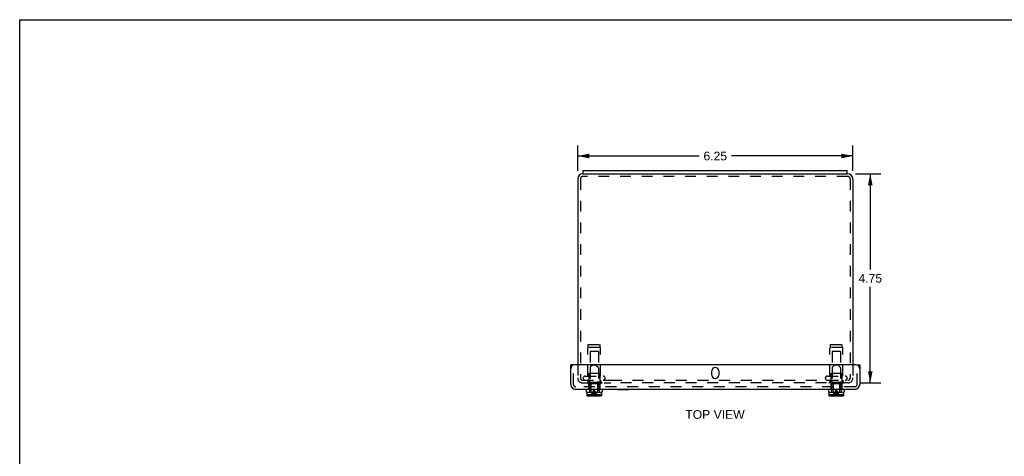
# Model space of a CAD drawing. Header units: inches. Extents: x 0 to 44.7, y 0 to 28.9.
# Tile 2 of 3: x 0 to 22.4, y 19 to 28.9. Entities that reach past the tile are written whole.
import ezdxf

# ---------------------------------------------------------------- set-up
doc = ezdxf.new("R2010")
doc.units = ezdxf.units.IN
doc.header["$LTSCALE"] = 2.460526
doc.header["$MEASUREMENT"] = 0
doc.linetypes.add('HIDDEN', pattern=[0.2, 0.1, -0.1])
doc.layers.get('0').update_dxf_attribs({"linetype": 'CONTINUOUS'})
for name, color, linetype in [('DEFAULT_2', 8, 'HIDDEN'), ('DIMENSIONS', 7, 'CONTINUOUS'), ('DOOR_ASSEMBLY', 7, 'CONTINUOUS')]:
    doc.layers.add(name, color=color, linetype=linetype)
doc.styles.get("Standard").update_dxf_attribs({"font": 'arial.ttf'})
doc.dimstyles.new('DIMSTYLE_2', dxfattribs={"dimtxt": 0.197368, "dimasz": 0.263158, "dimexe": 0.09, "dimexo": 0.07, "dimgap": 0.0375, "dimtad": 0, "dimtih": 1, "dimtoh": 1, "dimzin": 4, "dimdsep": 46, "dimtxsty": 'Standard', "dimblk": '_FILLED', "dimblk1": '_FILLED', "dimblk2": '_FILLED', "dimcen": 0.09, "dimazin": 1, "dimtfac": 1, "dimtdec": 3, "dimtofl": 0, "dimtmove": 0, "dimatfit": 3, "dimldrblk": '_FILLED', "dimfxl": 0, "dimtolj": 1, "dimtzin": 4, "dimarcsym": 0})

# ---------------------------------------------------------------- blocks, each defined once
blk = doc.blocks.new('_FILLED')
at = {"color": 0, "linetype": 'ByBlock'}
blk.add_solid([(0, 0), (-1, 0.2), (-1, -0.2)], dxfattribs=at)
blk = doc.blocks.new('*D8')
at = {"layer": 'DIMENSIONS', "color": 2, "linetype": 'Continuous'}
for p, q in [((18.991, 25.449), (19.56, 25.449)), ((19.323, 25.449), (19.323, 23.272)), ((19.323, 20.699), (19.323, 22.877)), ((19.096, 20.699), (19.56, 20.699))]:
    blk.add_line(p, q, dxfattribs=at)
at = {"layer": 'DIMENSIONS', "color": 2, "linetype": 'Continuous', "xscale": 0.2631578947, "yscale": 0.2631578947, "zscale": 0.2631578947}
for p, rotation in [((19.323, 25.449), 90), ((19.323, 20.699), 270)]:
    blk.add_blockref('_FILLED', p, dxfattribs=dict(at, rotation=rotation))
at = {"layer": 'DIMENSIONS', "color": 2, "linetype": 'Continuous', "insert": (19.323, 23.173), "char_height": 0.1974, "width": 0.53634, "attachment_point": 2, "line_spacing_factor": 0.9}
blk.add_mtext('4.75', dxfattribs=at)
blk = doc.blocks.new('*D10')
at = {"layer": 'DIMENSIONS', "color": 2, "linetype": 'Continuous'}
for p, q in [((12.677, 25.513), (12.677, 26.089)), ((18.927, 25.513), (18.927, 26.089)), ((12.677, 25.852), (15.435, 25.852)), ((18.927, 25.852), (16.169, 25.852))]:
    blk.add_line(p, q, dxfattribs=at)
at = {"layer": 'DIMENSIONS', "color": 2, "linetype": 'Continuous', "xscale": 0.2631578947, "yscale": 0.2631578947, "zscale": 0.2631578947, "rotation": 180}
blk.add_blockref('_FILLED', (12.677, 25.852), dxfattribs=at)
at = {"layer": 'DIMENSIONS', "color": 2, "linetype": 'Continuous', "xscale": 0.2631578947, "yscale": 0.2631578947, "zscale": 0.2631578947}
blk.add_blockref('_FILLED', (18.927, 25.852), dxfattribs=at)
at = {"layer": 'DIMENSIONS', "color": 2, "linetype": 'Continuous', "insert": (15.802, 25.95), "char_height": 0.1974, "width": 0.53634, "attachment_point": 2, "line_spacing_factor": 0.9}
blk.add_mtext('6.25', dxfattribs=at)

msp = doc.modelspace()

# ---------------------------------------------------------------- linework, layer by layer
at = {"color": 7, "linetype": 'Continuous'}
for p, q in [((0, 0), (0, 28.9474)), ((0, 28.9474), (44.7368, 28.9474)), ((12.8018, 25.4492), (12.8018, 25.5242)), ((18.8018, 25.4492), (18.8018, 25.5242)), ((12.8018, 25.4492), (18.8018, 25.4492))]:
    msp.add_line(p, q, dxfattribs=at)
at = {"color": 3, "linetype": 'Continuous'}
for p, q in [((12.8018, 25.5242), (18.8018, 25.5242)), ((12.6768, 25.3292), (12.6768, 21.1112)), ((12.8018, 25.4492), (12.7968, 25.4492)), ((18.8068, 25.4492), (18.8018, 25.4492)), ((18.9268, 25.3292), (18.9268, 21.1112))]:
    msp.add_line(p, q, dxfattribs=at)
for centre, start, end in [((12.7968, 25.3292), 90, 180), ((18.8068, 25.3292), 0, 90)]:
    msp.add_arc(centre, 0.12, start, end, dxfattribs=at)
at = {"layer": 'DEFAULT_2', "color": 8, "linetype": 'HIDDEN'}
for p, q in [((12.7368, 25.3292), (12.7368, 20.8142)), ((18.8068, 25.3892), (12.7968, 25.3892)), ((18.8668, 25.3292), (18.8668, 20.8142)), ((12.9058, 20.8517), (12.9058, 21.4848)), ((12.9168, 21.5027), (12.9168, 21.5717)), ((12.9168, 21.5717), (13.1868, 21.5717)), ((13.1868, 21.5027), (12.9168, 21.5027)), ((13.1868, 21.5027), (13.1868, 21.5717)), ((13.1978, 20.8517), (13.1978, 21.4848)), ((18.4058, 20.8517), (18.4058, 21.4848)), ((18.4168, 21.5717), (18.6868, 21.5717)), ((18.4168, 21.5027), (18.4168, 21.5717)), ((18.6868, 21.5027), (18.4168, 21.5027)), ((18.6868, 21.5027), (18.6868, 21.5717)), ((18.6978, 20.8517), (18.6978, 21.4848)), ((12.9568, 21.4092), (12.9568, 20.9092)), ((13.1468, 21.4092), (12.9568, 21.4092)), ((13.1468, 21.4092), (13.1468, 20.9092)), ((18.6468, 21.4092), (18.4568, 21.4092)), ((18.4568, 21.4092), (18.4568, 20.9092)), ((18.6468, 21.4092), (18.6468, 20.9092)), ((12.6768, 21.1112), (12.6768, 20.8112)), ((18.9268, 21.1112), (18.9268, 20.8142)), ((12.7368, 20.8142), (12.7368, 20.8112)), ((12.8481, 20.8517), (13.2556, 20.8517)), ((12.9268, 20.8992), (12.9268, 20.6892)), ((13.1668, 20.9092), (12.9368, 20.9092)), ((13.1768, 20.8992), (13.1768, 20.6892)), ((18.3481, 20.8517), (18.7556, 20.8517)), ((18.4268, 20.8992), (18.4268, 20.6892)), ((18.6668, 20.9092), (18.4368, 20.9092)), ((18.6768, 20.8992), (18.6768, 20.6892)), ((12.7888, 20.7592), (13.4329, 20.7592)), ((12.7888, 20.6992), (13.4329, 20.6992)), ((12.8818, 20.7072), (12.8818, 20.6892)), ((13.2218, 20.7072), (12.8818, 20.7072)), ((13.2218, 20.6892), (12.8818, 20.6892)), ((12.9058, 20.7592), (12.9058, 20.7172)), ((13.1978, 20.7592), (13.1978, 20.7172)), ((13.2218, 20.7072), (13.2218, 20.6892)), ((13.4331, 20.7592), (18.8148, 20.7592)), ((18.8197, 20.6992), (13.4331, 20.6992)), ((18.7218, 20.7072), (18.3818, 20.7072)), ((18.3818, 20.7072), (18.3818, 20.6892)), ((18.7218, 20.6892), (18.3818, 20.6892)), ((18.4058, 20.7592), (18.4058, 20.7172)), ((18.6978, 20.7592), (18.6978, 20.7172)), ((18.7218, 20.7072), (18.7218, 20.6892))]:
    msp.add_line(p, q, dxfattribs=at)
for centre, radius, start, end in [((12.7968, 25.3292), 0.06, 90, 180), ((18.8068, 25.3292), 0.06, 0, 90), ((12.9258, 21.4848), 0.02, 116.74368, 180), ((13.1778, 21.4848), 0.02, 0, 63.25632), ((18.4258, 21.4848), 0.02, 116.74368, 180), ((18.6778, 21.4848), 0.02, 0, 63.25632), ((12.7888, 20.8112), 0.112, 180, 270), ((12.7888, 20.8112), 0.052, 180, 270), ((12.8481, 20.8054), 0.0462, 90, 270), ((12.9368, 20.8992), 0.01, 90, 180), ((13.1668, 20.8992), 0.01, 0, 90), ((13.2556, 20.8054), 0.0462, 270, 90), ((18.3481, 20.8054), 0.0462, 90, 270), ((18.4368, 20.8992), 0.01, 90, 180), ((18.6668, 20.8992), 0.01, 0, 90), ((18.7556, 20.8054), 0.0462, 270, 90), ((18.8148, 20.8112), 0.112, 270, 360), ((18.8148, 20.8112), 0.052, 270, 360), ((12.8958, 20.7172), 0.01, 270, 360), ((13.2078, 20.7172), 0.01, 180, 270), ((18.3958, 20.7172), 0.01, 270, 360), ((18.7078, 20.7172), 0.01, 180, 270)]:
    msp.add_arc(centre, radius, start, end, dxfattribs=at)
at = {"layer": 'DOOR_ASSEMBLY', "color": 3, "linetype": 'Continuous'}
for p, q in [((12.5206, 20.6632), (12.5206, 21.1112)), ((18.9931, 21.1112), (12.6106, 21.1112)), ((19.0831, 21.1112), (19.0831, 20.6632)), ((15.7237, 20.8768), (15.7237, 20.9706)), ((15.8799, 20.9706), (15.8799, 20.8768)), ((18.9711, 20.5512), (12.6326, 20.5512))]:
    msp.add_line(p, q, dxfattribs=at)
at = {"layer": 'DOOR_ASSEMBLY', "color": 7, "linetype": 'Continuous'}
for p, q in [((12.5806, 21.1112), (12.5206, 21.1112)), ((19.0231, 21.1112), (19.0831, 21.1112)), ((12.8708, 20.5512), (12.8708, 20.4887)), ((12.8708, 20.4887), (13.2328, 20.4887)), ((12.8848, 20.4687), (12.8848, 20.4337)), ((12.8856, 20.4337), (12.8848, 20.4337)), ((12.8856, 20.4337), (12.8856, 20.4157)), ((12.8857, 20.4142), (12.8856, 20.4157)), ((12.9007, 20.4007), (12.8992, 20.4008)), ((13.2038, 20.4837), (12.8998, 20.4837)), ((13.2029, 20.4007), (12.9007, 20.4007)), ((12.9788, 20.4887), (12.9788, 20.4837)), ((13.1248, 20.4887), (13.1248, 20.4837)), ((13.2044, 20.4008), (13.2029, 20.4007)), ((13.218, 20.4157), (13.2179, 20.4142)), ((13.218, 20.4337), (13.218, 20.4157)), ((13.2188, 20.4337), (13.218, 20.4337)), ((13.2188, 20.4687), (13.2188, 20.4337)), ((13.2328, 20.5512), (13.2328, 20.4887)), ((13.5776, 20.5472), (13.5776, 20.5512)), ((13.5776, 20.5472), (13.8336, 20.5472)), ((13.8336, 20.5472), (13.8336, 20.5512)), ((18.3708, 20.5512), (18.3708, 20.4887)), ((18.3708, 20.4887), (18.7328, 20.4887)), ((18.3848, 20.4687), (18.3848, 20.4337)), ((18.3856, 20.4337), (18.3848, 20.4337)), ((18.3856, 20.4337), (18.3856, 20.4157)), ((18.3857, 20.4142), (18.3856, 20.4157)), ((18.4007, 20.4007), (18.3992, 20.4008)), ((18.7038, 20.4837), (18.3998, 20.4837)), ((18.7029, 20.4007), (18.4007, 20.4007)), ((18.4788, 20.4887), (18.4788, 20.4837)), ((18.6248, 20.4887), (18.6248, 20.4837)), ((18.7044, 20.4008), (18.7029, 20.4007)), ((18.718, 20.4157), (18.7179, 20.4142)), ((18.7188, 20.4337), (18.718, 20.4337)), ((18.718, 20.4337), (18.718, 20.4157)), ((18.7188, 20.4687), (18.7188, 20.4337)), ((18.7328, 20.5512), (18.7328, 20.4887))]:
    msp.add_line(p, q, dxfattribs=at)
at = {"layer": 'DOOR_ASSEMBLY', "color": 8, "linetype": 'HIDDEN'}
for p, q in [((12.5806, 20.6632), (12.5806, 21.1112)), ((12.9578, 21.0435), (12.9578, 20.7299)), ((13.0188, 21.1107), (12.9622, 21.0541)), ((13.0188, 21.1107), (13.0848, 21.1107)), ((13.0848, 21.1107), (13.1414, 21.0541)), ((13.1458, 21.0435), (13.1458, 20.7299)), ((18.4578, 21.0435), (18.4578, 20.7299)), ((18.5188, 21.1107), (18.4622, 21.0541)), ((18.5188, 21.1107), (18.5848, 21.1107)), ((18.5848, 21.1107), (18.6414, 21.0541)), ((18.6458, 21.0435), (18.6458, 20.7299)), ((19.0231, 20.6632), (19.0231, 21.1112)), ((18.9711, 20.6112), (12.6326, 20.6112)), ((12.912, 20.6762), (12.9238, 20.6877)), ((13.1916, 20.6762), (12.912, 20.6762)), ((12.9276, 20.6914), (12.9199, 20.6839)), ((12.9253, 20.6762), (12.9253, 20.5687)), ((12.9276, 20.6914), (12.9351, 20.6987)), ((12.9351, 20.6987), (13.1685, 20.6987)), ((12.946, 20.6987), (12.946, 20.5687)), ((12.9744, 20.7071), (12.9622, 20.7193)), ((12.9788, 20.6965), (12.9788, 20.4887)), ((13.1248, 20.6965), (13.1248, 20.4887)), ((13.1292, 20.7071), (13.1414, 20.7193)), ((13.1576, 20.6987), (13.1576, 20.5687)), ((13.176, 20.6914), (13.1685, 20.6987)), ((13.176, 20.6914), (13.1876, 20.6801)), ((13.1783, 20.6762), (13.1783, 20.5687)), ((13.1916, 20.6762), (13.1837, 20.6839)), ((18.4238, 20.6877), (18.412, 20.6762)), ((18.6916, 20.6762), (18.412, 20.6762)), ((18.4253, 20.6762), (18.4253, 20.5687)), ((18.4351, 20.6987), (18.6685, 20.6987)), ((18.446, 20.6987), (18.446, 20.5687)), ((18.4744, 20.7071), (18.4622, 20.7193)), ((18.4788, 20.6965), (18.4788, 20.4887)), ((18.6248, 20.6965), (18.6248, 20.4887)), ((18.6292, 20.7071), (18.6414, 20.7193)), ((18.6576, 20.6987), (18.6576, 20.5687)), ((18.676, 20.6914), (18.6685, 20.6987)), ((18.676, 20.6914), (18.6876, 20.6801)), ((18.6783, 20.6762), (18.6783, 20.5687)), ((18.6837, 20.6839), (18.6916, 20.6762)), ((12.8856, 20.4337), (13.0192, 20.4337)), ((12.8857, 20.4142), (12.8859, 20.4128)), ((12.8882, 20.4073), (12.8882, 20.4073)), ((12.8891, 20.4062), (12.8891, 20.4062)), ((12.89, 20.4051), (12.8901, 20.4051)), ((12.8911, 20.4041), (12.8912, 20.4041)), ((12.8923, 20.4032), (12.8923, 20.4032)), ((12.8992, 20.4008), (12.8992, 20.4008)), ((12.9218, 20.5687), (12.9218, 20.5512)), ((12.946, 20.5687), (12.9218, 20.5687)), ((12.9418, 20.5687), (12.9418, 20.4887)), ((13.0062, 20.4692), (13.0167, 20.4867)), ((13.0844, 20.4337), (13.218, 20.4337)), ((13.0974, 20.4692), (13.0869, 20.4867)), ((13.1818, 20.5687), (13.1576, 20.5687)), ((13.1618, 20.5687), (13.1618, 20.4887)), ((13.1818, 20.5687), (13.1818, 20.5512)), ((13.2044, 20.4008), (13.2058, 20.401)), ((13.2113, 20.4032), (13.2113, 20.4032)), ((13.2125, 20.4041), (13.2125, 20.4041)), ((13.2136, 20.4051), (13.2136, 20.4051)), ((13.2146, 20.4062), (13.2146, 20.4062)), ((13.2154, 20.4073), (13.2154, 20.4073)), ((18.3856, 20.4337), (18.5192, 20.4337)), ((18.3857, 20.4142), (18.3859, 20.4128)), ((18.3882, 20.4073), (18.3882, 20.4073)), ((18.3891, 20.4062), (18.3891, 20.4062)), ((18.39, 20.4051), (18.3901, 20.4051)), ((18.3911, 20.4041), (18.3912, 20.4041)), ((18.3923, 20.4032), (18.3923, 20.4032)), ((18.3992, 20.4008), (18.3992, 20.4008)), ((18.446, 20.5687), (18.4218, 20.5687)), ((18.4218, 20.5687), (18.4218, 20.5512)), ((18.4418, 20.5687), (18.4418, 20.4887)), ((18.5062, 20.4692), (18.5167, 20.4867)), ((18.5844, 20.4337), (18.718, 20.4337)), ((18.5974, 20.4692), (18.5869, 20.4867)), ((18.6818, 20.5687), (18.6576, 20.5687)), ((18.6618, 20.5687), (18.6618, 20.4887)), ((18.6818, 20.5687), (18.6818, 20.5512)), ((18.7044, 20.4008), (18.7058, 20.401)), ((18.7113, 20.4032), (18.7113, 20.4032)), ((18.7125, 20.4041), (18.7125, 20.4041)), ((18.7136, 20.4051), (18.7136, 20.4051)), ((18.7146, 20.4062), (18.7146, 20.4062)), ((18.7154, 20.4073), (18.7154, 20.4073)), ((18.7179, 20.4142), (18.7179, 20.4142))]:
    msp.add_line(p, q, dxfattribs=at)
for points in [[(18.4351, 20.6987), (18.4314, 20.6951), (18.4238, 20.6877)], [(12.9871, 20.4337), (12.9963, 20.4516), (13.0062, 20.4692)], [(13.0192, 20.4337), (13.0168, 20.4285), (13.0144, 20.4232), (13.012, 20.4178), (13.0096, 20.4122), (13.0072, 20.4065), (13.0048, 20.4007)], [(13.0138, 20.4337), (13.0192, 20.4516), (13.025, 20.4692), (13.0312, 20.4867), (13.0377, 20.5039), (13.0446, 20.5209), (13.0518, 20.5377)], [(13.0167, 20.4867), (13.0278, 20.5039), (13.0395, 20.5209), (13.0518, 20.5377)], [(13.0241, 20.4007), (13.0279, 20.4244), (13.0319, 20.4478), (13.0364, 20.4708), (13.0412, 20.4935), (13.0463, 20.5158), (13.0518, 20.5377)], [(13.0353, 20.4007), (13.0375, 20.4244), (13.04, 20.4478), (13.0426, 20.4708)], [(13.0426, 20.4708), (13.0455, 20.4935), (13.0485, 20.5158), (13.0518, 20.5377)], [(13.0869, 20.4867), (13.0758, 20.5039), (13.0641, 20.5209), (13.0518, 20.5377)], [(13.0724, 20.4867), (13.0659, 20.5039), (13.059, 20.5209), (13.0518, 20.5377)], [(13.0795, 20.4007), (13.0758, 20.4244), (13.0717, 20.4478), (13.0672, 20.4708), (13.0625, 20.4935), (13.0573, 20.5158), (13.0518, 20.5377)], [(13.061, 20.4708), (13.0582, 20.4935), (13.0551, 20.5158), (13.0518, 20.5377)], [(13.0683, 20.4007), (13.0661, 20.4244), (13.0637, 20.4478), (13.061, 20.4708)], [(13.0898, 20.4337), (13.0844, 20.4516), (13.0786, 20.4692), (13.0724, 20.4867)], [(13.0844, 20.4337), (13.0868, 20.4285), (13.0892, 20.4232), (13.0916, 20.4178), (13.094, 20.4122), (13.0964, 20.4065), (13.0988, 20.4007)], [(13.1165, 20.4337), (13.1073, 20.4516), (13.0974, 20.4692)], [(18.4871, 20.4337), (18.4963, 20.4516), (18.5062, 20.4692)], [(18.5192, 20.4337), (18.5168, 20.4285), (18.5144, 20.4232), (18.512, 20.4178), (18.5096, 20.4122), (18.5072, 20.4065), (18.5048, 20.4007)], [(18.5138, 20.4337), (18.5192, 20.4516), (18.525, 20.4692), (18.5312, 20.4867)], [(18.5167, 20.4867), (18.5278, 20.5039), (18.5395, 20.5209), (18.5518, 20.5377)], [(18.5241, 20.4007), (18.5279, 20.4244), (18.5319, 20.4478), (18.5364, 20.4708)], [(18.5312, 20.4867), (18.5377, 20.5039), (18.5446, 20.5209), (18.5518, 20.5377)], [(18.5353, 20.4007), (18.5375, 20.4244), (18.54, 20.4478), (18.5426, 20.4708)], [(18.5364, 20.4708), (18.5412, 20.4935), (18.5463, 20.5158), (18.5518, 20.5377)], [(18.5426, 20.4708), (18.5455, 20.4935), (18.5485, 20.5158), (18.5518, 20.5377)], [(18.5869, 20.4867), (18.5758, 20.5039), (18.5641, 20.5209), (18.5518, 20.5377)], [(18.5898, 20.4337), (18.5844, 20.4516), (18.5786, 20.4692), (18.5724, 20.4867), (18.5659, 20.5039), (18.559, 20.5209), (18.5518, 20.5377)], [(18.5795, 20.4007), (18.5758, 20.4244), (18.5717, 20.4478), (18.5672, 20.4708), (18.5625, 20.4935), (18.5573, 20.5158), (18.5518, 20.5377)], [(18.561, 20.4708), (18.5582, 20.4935), (18.5551, 20.5158), (18.5518, 20.5377)], [(18.5683, 20.4007), (18.5661, 20.4244), (18.5637, 20.4478), (18.561, 20.4708)], [(18.5844, 20.4337), (18.5868, 20.4285), (18.5892, 20.4232), (18.5916, 20.4178), (18.594, 20.4122), (18.5964, 20.4065), (18.5988, 20.4007)], [(18.6165, 20.4337), (18.6073, 20.4516), (18.5974, 20.4692)]]:
    msp.add_lwpolyline(points, dxfattribs=at)
at = {"layer": 'DOOR_ASSEMBLY', "color": 7, "linetype": 'Continuous'}
for points in [[(12.8992, 20.4008), (12.8978, 20.401), (12.8963, 20.4013), (12.8949, 20.4018), (12.8936, 20.4024), (12.8923, 20.4032), (12.8912, 20.4041), (12.8901, 20.4051), (12.8891, 20.4062), (12.8882, 20.4073), (12.8874, 20.4086), (12.8868, 20.4099), (12.8863, 20.4113), (12.8859, 20.4128), (12.8857, 20.4142)], [(13.2179, 20.4142), (13.2177, 20.4128), (13.2173, 20.4113), (13.2168, 20.4099), (13.2162, 20.4086), (13.2154, 20.4073), (13.2146, 20.4062), (13.2136, 20.4051), (13.2125, 20.4041), (13.2113, 20.4032), (13.21, 20.4025), (13.2087, 20.4018), (13.2073, 20.4013), (13.2058, 20.401), (13.2044, 20.4008)], [(18.3992, 20.4008), (18.3978, 20.401), (18.3963, 20.4013), (18.3949, 20.4018), (18.3936, 20.4024), (18.3923, 20.4032), (18.3912, 20.4041), (18.3901, 20.4051), (18.3891, 20.4062), (18.3882, 20.4073), (18.3874, 20.4086), (18.3868, 20.4099), (18.3863, 20.4113), (18.3859, 20.4128), (18.3857, 20.4142)], [(18.7179, 20.4142), (18.7177, 20.4128), (18.7173, 20.4113), (18.7168, 20.4099), (18.7162, 20.4086), (18.7154, 20.4073), (18.7146, 20.4062), (18.7136, 20.4051), (18.7125, 20.4041), (18.7113, 20.4032), (18.71, 20.4025), (18.7087, 20.4018), (18.7073, 20.4013), (18.7058, 20.401), (18.7044, 20.4008)]]:
    msp.add_lwpolyline(points, dxfattribs=at)
at = {"layer": 'DOOR_ASSEMBLY', "color": 3, "linetype": 'Continuous'}
for centre, radius, start, end in [((12.6106, 21.0212), 0.09, 90, 180), ((15.8018, 20.9706), 0.0781, 0, 180), ((18.9931, 21.0212), 0.09, 0, 90), ((15.8018, 20.8768), 0.0781, 180, 360), ((12.6326, 20.6632), 0.112, 180, 270), ((18.9711, 20.6632), 0.112, 270, 360)]:
    msp.add_arc(centre, radius, start, end, dxfattribs=at)
at = {"layer": 'DOOR_ASSEMBLY', "color": 8, "linetype": 'HIDDEN'}
for centre, radius, start, end in [((12.9728, 21.0435), 0.015, 134.99999, 180), ((13.1308, 21.0435), 0.015, 0, 45.00001), ((18.4728, 21.0435), 0.015, 134.99999, 180), ((18.6308, 21.0435), 0.015, 0, 45.00001), ((12.6326, 20.6632), 0.052, 180, 270), ((12.9728, 20.7299), 0.015, 180, 224.99995), ((12.9638, 20.6965), 0.015, 0, 44.99994), ((13.1398, 20.6965), 0.015, 135.00006, 180), ((13.1308, 20.7299), 0.015, 315.00005, 360), ((18.4728, 20.7299), 0.015, 180, 224.99995), ((18.4638, 20.6965), 0.015, 0, 44.99994), ((18.6398, 20.6965), 0.015, 135.00006, 180), ((18.6308, 20.7299), 0.015, 315.00005, 360), ((18.9711, 20.6632), 0.052, 270, 360)]:
    msp.add_arc(centre, radius, start, end, dxfattribs=at)
at = {"layer": 'DOOR_ASSEMBLY', "color": 7, "linetype": 'Continuous'}
for centre, start, end in [((12.8998, 20.4687), 90, 180), ((13.2038, 20.4687), 0, 90), ((18.3998, 20.4687), 90, 180), ((18.7038, 20.4687), 0, 90)]:
    msp.add_arc(centre, 0.015, start, end, dxfattribs=at)

# ---------------------------------------------------------------- texts
at = {"layer": 'DIMENSIONS', "color": 2, "linetype": 'Continuous', "insert": (15.7956, 20.0801), "char_height": 0.19737, "width": 1.344893, "attachment_point": 2, "line_spacing_factor": 0.9}
msp.add_mtext('TOP VIEW', dxfattribs=at)

# ---------------------------------------------------------------- dimensions: what is measured, and where the dimension line sits
at = {"layer": 'DIMENSIONS', "color": 2, "linetype": 'Continuous'}
dim = msp.add_linear_dim(base=(18.9268, 25.8517), p1=(12.6768, 25.4434), p2=(18.9268, 25.4434), dimstyle='DIMSTYLE_2', dxfattribs=at)
dim.commit()
dim.dimension.update_dxf_attribs({"geometry": '*D10', "text_midpoint": (15.8012, 25.8506), "dimtype": 160})
dim = msp.add_linear_dim(base=(19.3235, 20.6992), p1=(18.921, 25.4492), p2=(19.6303, 20.6992), angle=270, dimstyle='DIMSTYLE_2', dxfattribs=at)
dim.commit()
dim.dimension.update_dxf_attribs({"geometry": '*D8', "text_midpoint": (19.3192, 23.0724), "dimtype": 160})

doc.saveas('drawing.dxf')
